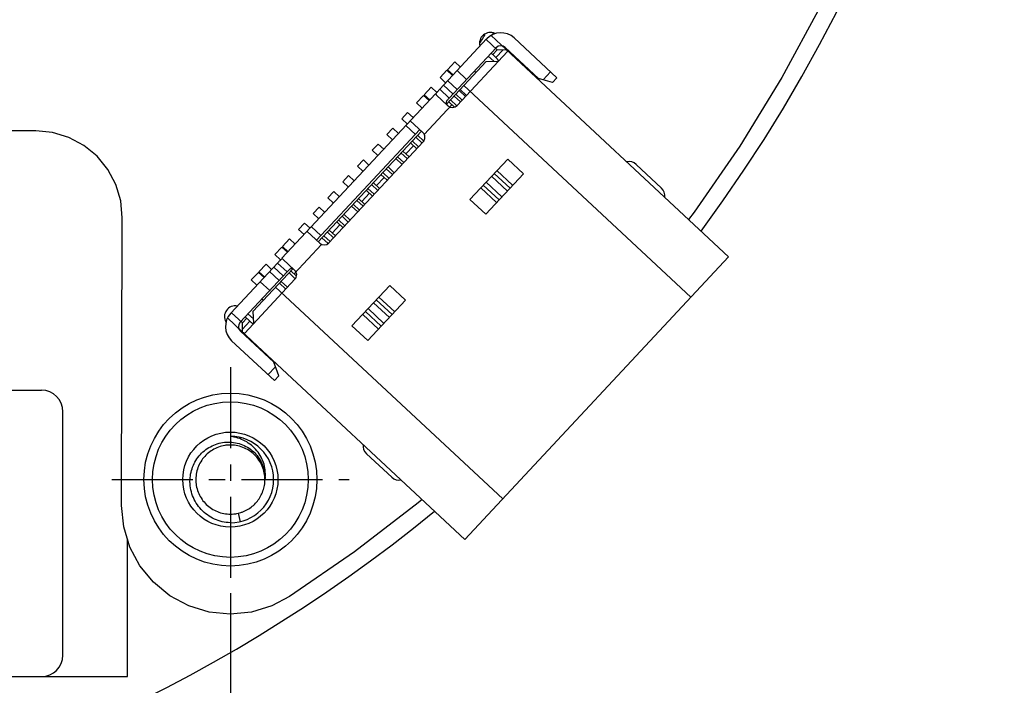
# Model space of a CAD drawing. Header units: millimetres. Extents: x 525 to 788, y 277 to 384.
# Tile 90 of 130: x 746 to 768, y 293 to 308. Entities that reach past the tile are written whole.
import ezdxf

# ---------------------------------------------------------------- set-up
doc = ezdxf.new("R2010")
doc.units = ezdxf.units.MM
doc.header["$LTSCALE"] = 5
doc.header["$PDMODE"] = 3
doc.header["$PDSIZE"] = 0.3125
doc.linetypes.add('CENTER', pattern=[0.6, 0.375, -0.075, 0.075, -0.075])
doc.layers.get('0').update_dxf_attribs({"linetype": 'CONTINUOUS'})
doc.layers.get('Defpoints').update_dxf_attribs({"linetype": 'CONTINUOUS'})
doc.layers.add('dim', color=6, linetype='CONTINUOUS', lineweight=9)
doc.styles.add('Verdana', font='verdana.ttf', dxfattribs={"height": 3})
doc.dimstyles.new('aaaaaaaa 3.0', dxfattribs={"dimtxt": 3, "dimasz": 2.5, "dimexe": 1.25, "dimexo": 0.625, "dimtad": 1, "dimzin": 9, "dimdsep": 46, "dimtxsty": 'Verdana', "dimcen": 0, "dimazin": 0, "dimtfac": 1, "dimtofl": 0, "dimtmove": 0, "dimatfit": 3, "dimfxl": 1, "dimlwd": 25, "dimlwe": 25, "dimarcsym": 0})

# ---------------------------------------------------------------- blocks, each defined once
blk = doc.blocks.new('*D53')
at = {"layer": 'Defpoints', "color": 0}
for p in [(714.397, 295.363), (750.397, 295.363), (750.397, 278.346)]:
    blk.add_point(p, dxfattribs=at)
at = {"layer": 'dim', "color": 0, "lineweight": 25}
for p, q in [((714.397, 294.738), (714.397, 277.096)), ((750.397, 294.738), (750.397, 277.096)), ((716.897, 278.346), (747.897, 278.346))]:
    blk.add_line(p, q, dxfattribs=at)
at = {"layer": 'dim', "color": 0}
for points in [[(716.897, 278.762), (716.897, 277.929), (714.397, 278.346)], [(747.897, 277.929), (747.897, 278.762), (750.397, 278.346)]]:
    blk.add_solid(points, dxfattribs=at)
at = {"layer": 'dim', "color": 0, "insert": (732.397, 280.533), "char_height": 3, "attachment_point": 5, "style": 'Verdana'}
blk.add_mtext('36', dxfattribs=at)

msp = doc.modelspace()

# ---------------------------------------------------------------- linework, layer by layer
at = {"linetype": 'Continuous'}
for p, q in [((764.036, 308.299), (763.148, 306.665)), ((756.46, 307.652), (756.488, 307.697)), ((756.324, 307.558), (755.24, 306.395)), ((756.311, 307.543), (756.567, 307.304)), ((756.427, 307.64), (756.778, 307.313)), ((756.96, 307.58), (757.948, 306.659)), ((755.459, 306.19), (756.544, 307.353)), ((756.805, 307.266), (755.642, 306.02)), ((756.428, 307.229), (756.511, 307.151)), ((756.464, 307.195), (756.567, 307.304)), ((756.708, 307.309), (756.537, 307.126)), ((756.567, 307.304), (756.776, 307.312)), ((757.524, 306.644), (756.756, 307.36)), ((756.779, 307.312), (761.92, 302.517)), ((756.314, 307.034), (755.398, 306.051)), ((755.587, 307.028), (755.417, 306.845)), ((755.717, 306.907), (755.587, 307.028)), ((756.314, 307.034), (756.597, 307.044)), ((756.363, 307.159), (756.491, 307.04)), ((756.537, 307.126), (756.511, 307.151)), ((755.406, 306.835), (755.246, 306.663)), ((755.537, 306.713), (755.406, 306.835)), ((755.547, 306.724), (755.417, 306.845)), ((755.642, 306.826), (755.862, 306.622)), ((756.076, 306.778), (756.039, 306.812)), ((757.305, 306.821), (757.319, 306.835)), ((757.631, 306.613), (757.801, 306.795)), ((755.376, 306.541), (755.246, 306.663)), ((755.643, 306.387), (755.423, 306.592)), ((757.429, 306.733), (757.415, 306.718)), ((757.845, 306.549), (757.524, 306.644)), ((757.948, 306.659), (757.845, 306.549)), ((763.148, 306.665), (762.177, 305.08)), ((755.041, 306.443), (754.878, 306.268)), ((755.172, 306.322), (755.041, 306.443)), ((755.24, 306.395), (755.459, 306.19)), ((755.547, 306.284), (755.328, 306.489)), ((755.689, 306.363), (755.835, 306.226)), ((755.709, 306.385), (755.855, 306.248)), ((761.047, 301.581), (755.796, 306.478)), ((751.591, 302.482), (755.138, 306.285)), ((754.7, 306.078), (754.864, 306.253)), ((754.831, 305.956), (754.7, 306.078)), ((754.864, 306.253), (754.994, 306.132)), ((754.878, 306.268), (755.008, 306.146)), ((755.43, 306.012), (755.156, 306.268)), ((755.448, 306.105), (755.58, 305.982)), ((755.489, 306.149), (755.634, 306.013)), ((755.717, 306.1), (755.571, 306.237)), ((755.612, 306.28), (755.758, 306.144)), ((754.496, 305.858), (754.359, 305.712)), ((754.626, 305.737), (754.496, 305.858)), ((754.881, 305.35), (755.521, 306.037)), ((754.359, 305.712), (754.49, 305.59)), ((754.558, 305.664), (754.85, 305.391)), ((745.894, 305.431), (742.817, 305.43)), ((746.286, 305.392), (745.894, 305.431)), ((746.663, 305.278), (746.286, 305.392)), ((752.39, 302.899), (754.777, 305.459)), ((754.814, 305.425), (752.427, 302.865)), ((754.018, 305.346), (754.155, 305.493)), ((754.155, 305.493), (754.285, 305.371)), ((754.675, 305.349), (754.456, 305.554)), ((747.01, 305.092), (746.663, 305.278)), ((754.858, 305.179), (752.675, 302.839)), ((754.149, 305.225), (754.018, 305.346)), ((754.602, 305.198), (754.749, 305.062)), ((754.831, 305.15), (754.684, 305.286)), ((754.869, 305.196), (754.725, 305.33)), ((747.315, 304.842), (747.01, 305.092)), ((753.814, 305.127), (753.677, 304.981)), ((753.677, 304.981), (753.808, 304.859)), ((753.944, 305.005), (753.814, 305.127)), ((754.384, 304.964), (754.53, 304.828)), ((754.457, 304.896), (754.635, 305.086)), ((754.562, 305.154), (754.708, 305.018)), ((762.177, 305.08), (761.124, 303.548)), ((747.565, 304.538), (747.315, 304.842)), ((753.473, 304.761), (753.336, 304.615)), ((753.473, 304.761), (753.603, 304.64)), ((754.367, 304.652), (754.22, 304.789)), ((754.408, 304.696), (754.261, 304.833)), ((754.49, 304.784), (754.343, 304.92)), ((755.937, 303.844), (756.811, 304.78)), ((756.811, 304.78), (757.176, 304.439)), ((747.751, 304.19), (747.565, 304.538)), ((753.467, 304.494), (753.336, 304.615)), ((754.148, 304.418), (754.002, 304.555)), ((754.189, 304.462), (754.043, 304.599)), ((756.926, 304.171), (756.561, 304.512)), ((760.368, 304.108), (759.783, 304.654)), ((752.995, 304.249), (753.132, 304.396)), ((753.126, 304.128), (752.995, 304.249)), ((753.132, 304.396), (753.262, 304.274)), ((753.775, 304.165), (753.953, 304.355)), ((753.879, 304.423), (754.026, 304.287)), ((753.92, 304.467), (754.067, 304.33)), ((757.176, 304.439), (756.303, 303.503)), ((756.804, 304.039), (756.438, 304.381)), ((756.5, 304.447), (756.866, 304.106)), ((747.865, 303.813), (747.751, 304.19)), ((752.791, 304.03), (752.654, 303.884)), ((752.921, 303.908), (752.791, 304.03)), ((753.538, 304.057), (753.685, 303.921)), ((753.579, 304.101), (753.726, 303.965)), ((753.807, 304.053), (753.661, 304.189)), ((753.702, 304.233), (753.848, 304.096)), ((756.187, 304.111), (756.553, 303.77)), ((756.613, 303.835), (756.247, 304.176)), ((756.31, 304.243), (756.675, 303.902)), ((747.894, 303.421), (747.865, 303.813)), ((752.654, 303.884), (752.785, 303.762)), ((753.466, 303.687), (753.32, 303.823)), ((753.361, 303.867), (753.507, 303.731)), ((753.434, 303.799), (753.612, 303.989)), ((756.303, 303.503), (755.937, 303.844)), ((752.313, 303.518), (752.45, 303.664)), ((752.45, 303.664), (752.58, 303.543)), ((753.344, 303.555), (753.197, 303.692)), ((753.385, 303.599), (753.238, 303.736)), ((747.882, 296.763), (747.894, 303.421)), ((752.444, 303.397), (752.313, 303.518)), ((752.897, 303.37), (753.044, 303.234)), ((753.125, 303.321), (752.979, 303.458)), ((753.166, 303.365), (753.02, 303.502)), ((761.124, 303.548), (760.995, 303.38)), ((752.109, 303.299), (751.972, 303.152)), ((751.972, 303.152), (752.103, 303.031)), ((752.239, 303.177), (752.109, 303.299)), ((752.273, 303.214), (752.492, 303.009)), ((752.679, 303.136), (752.825, 302.999)), ((752.752, 303.068), (752.929, 303.258)), ((752.856, 303.326), (753.003, 303.19)), ((751.768, 302.933), (751.604, 302.758)), ((751.768, 302.933), (751.898, 302.812)), ((752.463, 302.831), (752.171, 303.104)), ((752.659, 302.826), (752.515, 302.96)), ((752.703, 302.868), (752.556, 303.004)), ((752.784, 302.956), (752.638, 303.092)), ((751.427, 302.567), (751.59, 302.743)), ((751.721, 302.621), (751.59, 302.743)), ((751.734, 302.636), (751.604, 302.758)), ((751.869, 302.121), (752.506, 302.803)), ((751.427, 302.567), (751.557, 302.446)), ((751.61, 302.465), (751.883, 302.21)), ((755.822, 295.979), (761.92, 302.517)), ((750.404, 301.21), (751.489, 302.373)), ((751.843, 302.239), (750.926, 301.256)), ((751.222, 302.348), (751.058, 302.172)), ((751.222, 302.348), (751.352, 302.226)), ((751.401, 302.279), (751.62, 302.074)), ((751.708, 302.168), (751.489, 302.373)), ((750.624, 301.005), (751.708, 302.168)), ((751.891, 301.998), (750.728, 300.751)), ((751.045, 302.158), (750.881, 301.982)), ((751.011, 301.861), (750.881, 301.982)), ((751.045, 302.158), (751.175, 302.036)), ((751.189, 302.051), (751.058, 302.172)), ((751.305, 302.176), (751.525, 301.971)), ((751.899, 302.01), (751.755, 302.145)), ((751.796, 302.189), (751.926, 302.067)), ((751.086, 301.941), (751.306, 301.737)), ((751.444, 301.812), (756.695, 296.915)), ((751.678, 301.769), (751.531, 301.905)), ((751.719, 301.813), (751.572, 301.949)), ((753.209, 300.918), (754.082, 301.855)), ((754.082, 301.855), (754.448, 301.514)), ((751.128, 301.547), (751.165, 301.512)), ((754.448, 301.514), (753.575, 300.577)), ((753.772, 301.522), (754.138, 301.181)), ((754.198, 301.246), (753.833, 301.587)), ((753.582, 301.318), (753.947, 300.977)), ((754.075, 301.114), (753.71, 301.455)), ((750.33, 301.102), (750.68, 300.775)), ((750.418, 301.225), (750.674, 300.986)), ((750.674, 300.986), (750.776, 301.096)), ((750.823, 301.052), (750.74, 301.13)), ((750.932, 301.08), (750.804, 301.199)), ((750.936, 300.974), (750.926, 301.256)), ((753.459, 301.186), (753.824, 300.845)), ((753.885, 300.91), (753.519, 301.251)), ((750.681, 300.776), (750.674, 300.986)), ((750.849, 301.028), (750.679, 300.845)), ((750.823, 301.052), (750.849, 301.028)), ((753.575, 300.577), (753.209, 300.918)), ((750.631, 300.793), (751.399, 300.077)), ((755.822, 295.979), (750.681, 300.774)), ((750.426, 300.574), (751.414, 299.653)), ((751.194, 300.268), (751.208, 300.283)), ((751.317, 300.18), (751.304, 300.166)), ((751.267, 299.79), (751.438, 299.972)), ((751.516, 299.763), (751.399, 300.077)), ((751.516, 299.763), (751.414, 299.653)), ((743.817, 299.433), (746.025, 299.433)), ((746.525, 293.303), (746.525, 298.933)), ((753.543, 297.962), (754.128, 297.416)), ((747.93, 296.273), (747.882, 296.763)), ((754.742, 296.823), (753.267, 295.691)), ((754.834, 296.901), (754.742, 296.823)), ((750.575, 296.583), (750.62, 296.388)), ((748.073, 295.801), (747.93, 296.273)), ((748.016, 292.803), (748.016, 295.988)), ((748.305, 295.367), (748.073, 295.801)), ((753.267, 295.691), (751.764, 294.658)), ((748.618, 294.986), (748.305, 295.367)), ((748.998, 294.674), (748.618, 294.986)), ((749.433, 294.442), (748.998, 294.674)), ((751.764, 294.658), (751.355, 294.442)), ((749.904, 294.299), (749.433, 294.442)), ((750.394, 294.251), (749.904, 294.299)), ((750.884, 294.299), (750.394, 294.251)), ((751.355, 294.442), (750.884, 294.299)), ((744.256, 292.803), (748.016, 292.803))]:
    msp.add_line(p, q, dxfattribs=at)
at = {"color": 1, "linetype": 'CENTER'}
for p, q in [((750.397, 299.962), (750.397, 294.763)), ((747.652, 297.363), (753.142, 297.363))]:
    msp.add_line(p, q, dxfattribs=at)
at = {"linetype": 'Continuous'}
for radius in [2, 1.8, 1.1]:
    msp.add_circle((750.397, 297.363), radius, dxfattribs=at)
for centre, radius, start, end in [((732.397, 324.423), 35.9, 323.5829, 216.3585), ((756.409, 307.458), 0.25, 64.7856, 195.0316), ((719.717, 329.905), 42.806, 328.5708, 328.6959), ((756.654, 307.251), 0.45, 46.9953, 136.9953), ((718.852, 330.433), 43.82, 328.3886, 328.5705), ((756.654, 307.251), 0.15, 46.9953, 136.9953), ((757.033, 307.28), 0.15, 226.9953, 256.8995), ((757.287, 306.64), 0.25, 352.7574, 0.4456), ((755.532, 306.122), 0.15, 226.9953, 316.9953), ((754.748, 305.281), 0.15, 316.9953, 46.9953), ((759.612, 304.471), 0.25, 47, 101.2441), ((760.198, 303.925), 0.25, 352.693, 47), ((752.566, 302.941), 0.15, 226.9953, 316.9953), ((751.781, 302.1), 0.15, 316.9953, 46.9953), ((750.51, 301.132), 0.25, 79.1721, 209.0315), ((750.733, 300.903), 0.45, 136.9953, 226.9953), ((750.733, 300.903), 0.15, 136.9953, 226.9953), ((750.731, 300.522), 0.15, 17.0912, 46.9953), ((751.387, 300.313), 0.25, 273.472, 281.1766), ((746.025, 298.933), 0.5, 0, 90), ((750.397, 297.363), 1, 270, 90), ((750.396, 297.366), 0.797, 91.798, 99.1713), ((753.713, 298.145), 0.25, 172.8255, 227), ((754.298, 297.599), 0.25, 227, 281.0946), ((732.397, 324.423), 35.9, 246.7865, 309.2712), ((750.398, 297.356), 0.793, 275.5058, 282.9161), ((746.025, 293.303), 0.5, 270, 0)]:
    msp.add_arc(centre, radius, start, end, dxfattribs=at)
for points, knots in [([(756.805, 307.266), (756.805, 307.267), (756.806, 307.269), (756.806, 307.273), (756.804, 307.277), (756.799, 307.285), (756.79, 307.297), (756.781, 307.306), (756.776, 307.312)], [0, 0, 0, 0, 0.051433, 0.114614, 0.198858, 0.307852, 0.603687, 1, 1, 1, 1]), ([(756.597, 307.043), (756.598, 307.044), (756.599, 307.048), (756.598, 307.055), (756.594, 307.064), (756.587, 307.073), (756.578, 307.085), (756.561, 307.103), (756.547, 307.116), (756.537, 307.126)], [0, 0, 0, 0, 0.049616, 0.111441, 0.196225, 0.307395, 0.445244, 0.608385, 1, 1, 1, 1]), ([(755.24, 306.395), (755.233, 306.388), (755.22, 306.374), (755.201, 306.353), (755.184, 306.334), (755.169, 306.316), (755.158, 306.301), (755.152, 306.288), (755.151, 306.276), (755.154, 306.27), (755.156, 306.268)], [0, 0, 0, 0, 0.18458, 0.362276, 0.525448, 0.668067, 0.785326, 0.875135, 0.941753, 1, 1, 1, 1]), ([(755.459, 306.19), (755.452, 306.182), (755.437, 306.166), (755.416, 306.143), (755.399, 306.121), (755.386, 306.099), (755.384, 306.076), (755.393, 306.054), (755.41, 306.033), (755.423, 306.02), (755.43, 306.013)], [0, 0, 0, 0, 0.152602, 0.297784, 0.428103, 0.539743, 0.638055, 0.740995, 0.861835, 1, 1, 1, 1]), ([(751.61, 302.465), (751.608, 302.467), (751.601, 302.47), (751.589, 302.468), (751.577, 302.461), (751.562, 302.449), (751.546, 302.433), (751.528, 302.415), (751.509, 302.394), (751.495, 302.38), (751.489, 302.373)], [0, 0, 0, 0, 0.058254, 0.124883, 0.214677, 0.331935, 0.474564, 0.637732, 0.81542, 1, 1, 1, 1]), ([(751.883, 302.209), (751.876, 302.216), (751.862, 302.228), (751.84, 302.243), (751.82, 302.25), (751.806, 302.249), (751.791, 302.245), (751.773, 302.234), (751.752, 302.215), (751.73, 302.192), (751.716, 302.176), (751.708, 302.168)], [0, 0, 0, 0, 0.13821, 0.258983, 0.36186, 0.41059, 0.460693, 0.572189, 0.70245, 0.847423, 1, 1, 1, 1]), ([(750.849, 301.028), (750.86, 301.018), (750.874, 301.005), (750.894, 300.99), (750.906, 300.981), (750.916, 300.975), (750.924, 300.972), (750.931, 300.971), (750.935, 300.973), (750.936, 300.974)], [0, 0, 0, 0, 0.391605, 0.554743, 0.692595, 0.80377, 0.888559, 0.950386, 1, 1, 1, 1]), ([(750.681, 300.776), (750.687, 300.772), (750.697, 300.764), (750.709, 300.755), (750.717, 300.751), (750.722, 300.75), (750.726, 300.749), (750.728, 300.751), (750.728, 300.751)], [0, 0, 0, 0, 0.396321, 0.692163, 0.801155, 0.885392, 0.948568, 1, 1, 1, 1]), ([(751.197, 297.363), (751.206, 297.421), (751.212, 297.541), (751.181, 297.718), (751.114, 297.884), (751.014, 298.033), (750.887, 298.16), (750.738, 298.26), (750.573, 298.33), (750.456, 298.355), (750.397, 298.363)], [0, 0, 0, 0, 0.124718, 0.249526, 0.374435, 0.499419, 0.624473, 0.749582, 0.874756, 1, 1, 1, 1]), ([(749.464, 297.363), (749.466, 297.42), (749.482, 297.533), (749.536, 297.695), (749.619, 297.845), (749.728, 297.976), (749.861, 298.084), (750.011, 298.166), (750.175, 298.217), (750.345, 298.236), (750.515, 298.221), (750.68, 298.173), (750.831, 298.093), (750.964, 297.985), (751.071, 297.851), (751.149, 297.699), (751.194, 297.534), (751.2, 297.419), (751.197, 297.363)], [0, 0, 0, 0, 0.062515, 0.125032, 0.187552, 0.250063, 0.312572, 0.375079, 0.437588, 0.500091, 0.562587, 0.625084, 0.687583, 0.750072, 0.812555, 0.87504, 0.937521, 1, 1, 1, 1]), ([(750.269, 298.153), (750.219, 298.144), (750.119, 298.118), (749.98, 298.051), (749.856, 297.959), (749.752, 297.844), (749.672, 297.712), (749.619, 297.567), (749.594, 297.414), (749.599, 297.26), (749.633, 297.109), (749.696, 296.968), (749.784, 296.841), (749.895, 296.734), (750.025, 296.649), (750.168, 296.591), (750.32, 296.562), (750.423, 296.562), (750.474, 296.567)], [0, 0, 0, 0, 0.062495, 0.124992, 0.187498, 0.250001, 0.312495, 0.374994, 0.4375, 0.500001, 0.562495, 0.624996, 0.687503, 0.750001, 0.812495, 0.874998, 0.937505, 1, 1, 1, 1]), ([(751.197, 297.363), (751.197, 297.416), (751.186, 297.523), (751.139, 297.677), (751.061, 297.818), (750.957, 297.941), (750.831, 298.041), (750.687, 298.114), (750.532, 298.157), (750.425, 298.164), (750.371, 298.162)], [0, 0, 0, 0, 0.125011, 0.250005, 0.374993, 0.499999, 0.625008, 0.749995, 0.87499, 1, 1, 1, 1]), ([(750.397, 296.363), (750.334, 296.366), (750.208, 296.383), (750.027, 296.445), (749.862, 296.54), (749.718, 296.666), (749.602, 296.817), (749.517, 296.988), (749.468, 297.172), (749.461, 297.3), (749.464, 297.363)], [0, 0, 0, 0, 0.125009, 0.250013, 0.375026, 0.500022, 0.625013, 0.750013, 0.875009, 1, 1, 1, 1]), ([(750.575, 296.583), (750.597, 296.588), (750.64, 296.6), (750.724, 296.631), (750.864, 296.704), (751.035, 296.854), (751.144, 297.055), (751.183, 297.207), (751.195, 297.296), (751.197, 297.34), (751.197, 297.363)], [0, 0, 0, 0, 0.062658, 0.125312, 0.25051, 0.500006, 0.749502, 0.874702, 0.937355, 1, 1, 1, 1])]:
    msp.add_open_spline(points, degree=3, knots=knots, dxfattribs=at)

# ---------------------------------------------------------------- dimensions: what is measured, and where the dimension line sits
at = {"layer": 'dim'}
dim = msp.add_linear_dim(base=(750.397, 278.346), p1=(714.397, 295.363), p2=(750.397, 295.363), dimstyle='aaaaaaaa 3.0', dxfattribs=at)
dim.commit()
dim.dimension.update_dxf_attribs({"geometry": '*D53', "text_midpoint": (732.397, 280.533)})

doc.saveas('drawing.dxf')
